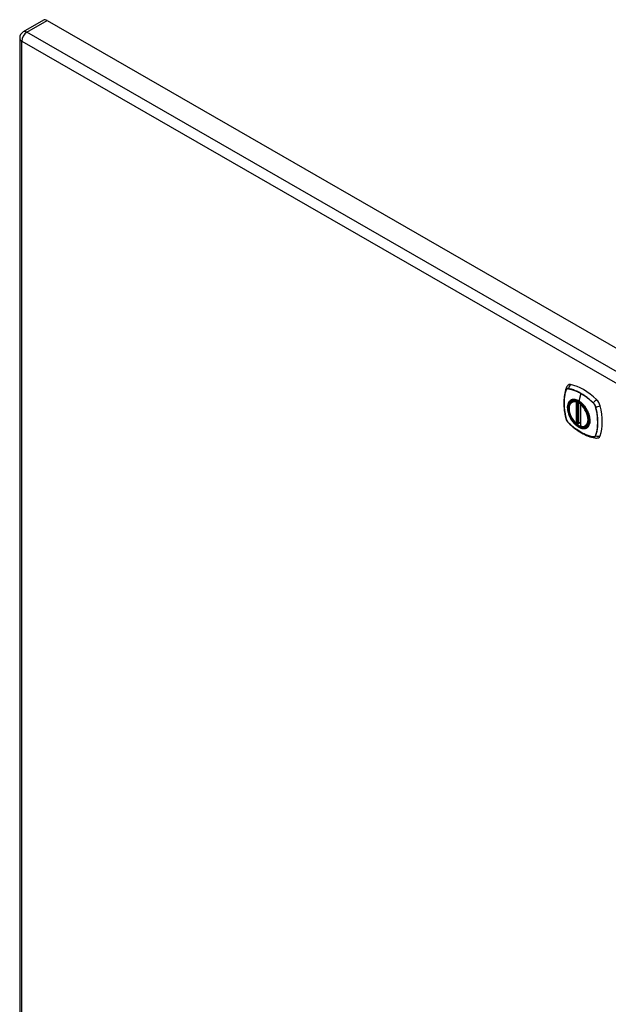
# Model space of a CAD drawing. Header units: inches. Extents: x 145 to 171.1, y 45.4 to 89.5.
# Tile 3 of 5: x 145 to 158.2, y 67.4 to 89.5. Entities that reach past the tile are written whole.
import ezdxf

# ---------------------------------------------------------------- set-up
doc = ezdxf.new("R2010")
doc.units = ezdxf.units.IN
doc.header["$MEASUREMENT"] = 0
doc.layers.add('Visible Edges(ANSI)', color=7, linetype='Continuous', lineweight=25)
doc.layers.add('Visible Tangent Edges(ANSI)', color=7, linetype='Continuous', lineweight=25)

msp = doc.modelspace()

# ---------------------------------------------------------------- linework, layer by layer
at = {"layer": 'Visible Edges(ANSI)'}
for p, q in [((145.531, 89.473), (145.079, 89.213)), ((145.611, 89.465), (170.781, 74.97)), ((144.998, 89.073), (144.998, 60.066)), ((157.359, 80.932), (157.376, 80.942)), ((157.563, 80.884), (157.559, 80.882)), ((157.553, 80.871), (157.553, 80.393)), ((157.484, 80.448), (157.47, 80.44)), ((157.499, 80.446), (157.497, 80.447)), ((157.553, 80.469), (157.512, 80.445)), ((157.671, 80.39), (157.688, 80.4))]:
    msp.add_line(p, q, dxfattribs=at)
at = {"layer": 'Visible Edges(ANSI)', "flags": 128}
for points in [[(157.228, 81.241), (157.216, 81.204), (157.206, 81.166), (157.197, 81.127), (157.19, 81.088), (157.185, 81.047), (157.181, 81.006), (157.179, 80.964), (157.178, 80.921), (157.179, 80.877), (157.181, 80.833), (157.185, 80.789), (157.19, 80.744), (157.197, 80.699), (157.205, 80.653), (157.214, 80.607), (157.225, 80.561)], [(157.272, 81.303), (157.264, 81.296), (157.257, 81.289), (157.245, 81.273), (157.235, 81.257), (157.228, 81.241)], [(157.457, 80.442), (157.443, 80.454), (157.429, 80.468), (157.416, 80.482), (157.403, 80.497), (157.391, 80.513), (157.379, 80.529), (157.367, 80.546), (157.357, 80.563), (157.347, 80.581), (157.337, 80.599), (157.329, 80.617), (157.321, 80.636), (157.314, 80.654), (157.308, 80.673), (157.302, 80.692), (157.298, 80.71), (157.295, 80.729), (157.292, 80.747), (157.291, 80.764), (157.29, 80.782), (157.29, 80.798), (157.292, 80.815), (157.294, 80.83), (157.297, 80.845), (157.302, 80.859), (157.307, 80.873), (157.313, 80.885), (157.32, 80.897), (157.329, 80.907), (157.338, 80.917), (157.348, 80.925), (157.359, 80.932)], [(157.619, 80.855), (157.638, 80.833), (157.655, 80.809), (157.672, 80.785), (157.687, 80.76), (157.701, 80.734), (157.714, 80.708), (157.725, 80.681), (157.735, 80.654)], [(157.225, 80.561), (157.229, 80.546), (157.235, 80.532), (157.241, 80.519), (157.248, 80.506), (157.255, 80.493), (157.264, 80.481), (157.274, 80.47), (157.284, 80.459)], [(157.284, 80.459), (157.319, 80.426), (157.354, 80.395), (157.389, 80.365), (157.425, 80.337), (157.461, 80.31), (157.498, 80.285), (157.535, 80.261), (157.572, 80.238), (157.609, 80.218), (157.647, 80.199), (157.685, 80.181), (157.723, 80.166), (157.76, 80.152), (157.798, 80.141), (157.836, 80.131), (157.874, 80.123)], [(157.497, 80.447), (157.495, 80.449), (157.491, 80.45), (157.487, 80.45), (157.484, 80.448)], [(157.671, 80.39), (157.659, 80.384), (157.646, 80.379), (157.633, 80.376), (157.62, 80.374), (157.606, 80.374), (157.591, 80.375), (157.576, 80.378), (157.562, 80.381)], [(157.874, 80.123), (157.891, 80.121), (157.91, 80.121), (157.93, 80.123), (157.939, 80.126), (157.949, 80.129)]]:
    msp.add_lwpolyline(points, dxfattribs=at)
at = {"layer": 'Visible Edges(ANSI)'}
for centre, radius, start, end in [((145.159, 89.073), 0.161, 119.936, 180), ((157.565, 80.871), 0.0118, 119.936, 180), ((157.464, 80.451), 0.0118, 229.4263, 299.936), ((157.506, 80.455), 0.0118, 232.2158, 299.936), ((157.565, 80.393), 0.0118, 180, 253.542)]:
    msp.add_arc(centre, radius, start, end, dxfattribs=at)
for centre, major_axis, start_param, end_param in [((145.611, 89.333), (-0.08, 0.14), 5.499721, 6.283185), ((157.368, 81.156), (-0.088, 0.154), 5.827357, 6.382176), ((157.619, 80.158), (-0.639, 1.109), 5.172085, 5.827357), ((157.515, 80.661), (-0.157, 0.273), 5.503606, 6.749051), ((157.87, 80.867), (0.088, -0.154), 1.114968, 2.030492), ((157.132, 81.002), (-0.639, 1.109), 3.601288, 4.256561), ((157.515, 80.661), (-0.157, 0.273), 2.131645, 2.552638), ((157.515, 80.661), (0.157, -0.273), 5.81732, 7.062765), ((157.87, 80.287), (0.088, -0.154), 6.184194, 6.742881)]:
    msp.add_ellipse(centre, major_axis=major_axis, ratio=0.578093, start_param=start_param, end_param=end_param, dxfattribs=at)
msp.add_ellipse((157.511, 80.659), major_axis=(-0.16, 0.277), ratio=0.578093, dxfattribs=at)
at = {"layer": 'Visible Tangent Edges(ANSI)'}
for p, q in [((145.159, 89.205), (145.611, 89.465)), ((170.329, 74.71), (145.159, 89.205)), ((145.045, 89.007), (170.216, 74.513)), ((145.045, 60), (145.045, 89.007)), ((157.229, 81.196), (157.229, 81.196)), ((157.28, 81.226), (157.281, 81.226)), ((157.558, 81.12), (157.51, 80.95)), ((157.456, 80.924), (157.456, 80.446)), ((157.464, 80.941), (157.463, 80.94)), ((157.473, 80.924), (157.484, 80.931)), ((157.473, 80.446), (157.473, 80.924)), ((157.484, 80.931), (157.484, 80.452)), ((157.499, 80.453), (157.499, 80.927)), ((157.515, 80.45), (157.515, 80.918)), ((157.567, 80.88), (157.567, 80.88)), ((157.835, 80.907), (157.835, 80.907)), ((157.557, 80.388), (157.557, 80.867)), ((157.887, 80.817), (157.887, 80.817)), ((157.229, 80.555), (157.229, 80.555)), ((157.281, 80.465), (157.28, 80.465)), ((157.484, 80.452), (157.473, 80.446)), ((157.553, 80.473), (157.515, 80.45)), ((157.835, 80.145), (157.835, 80.146)), ((157.887, 80.176), (157.887, 80.175))]:
    msp.add_line(p, q, dxfattribs=at)
at = {"layer": 'Visible Tangent Edges(ANSI)', "flags": 128}
for points in [[(157.228, 81.198), (157.221, 81.176), (157.214, 81.154), (157.208, 81.131), (157.202, 81.107), (157.198, 81.083), (157.194, 81.059), (157.19, 81.034), (157.187, 81.008), (157.185, 80.982), (157.183, 80.956), (157.182, 80.929), (157.182, 80.902), (157.182, 80.875), (157.183, 80.847), (157.185, 80.819), (157.187, 80.791), (157.19, 80.762), (157.194, 80.733), (157.198, 80.704), (157.203, 80.674), (157.208, 80.645), (157.214, 80.615), (157.221, 80.585), (157.228, 80.555)], [(157.229, 80.555), (157.221, 80.585), (157.215, 80.615), (157.209, 80.645), (157.203, 80.674), (157.198, 80.703), (157.194, 80.732), (157.191, 80.761), (157.188, 80.79), (157.185, 80.818), (157.184, 80.846), (157.183, 80.874), (157.183, 80.901), (157.183, 80.928), (157.184, 80.955), (157.185, 80.981), (157.188, 81.007), (157.191, 81.033), (157.194, 81.058), (157.198, 81.082), (157.203, 81.106), (157.209, 81.129), (157.215, 81.152), (157.221, 81.174), (157.229, 81.196)], [(157.281, 81.229), (157.278, 81.229), (157.275, 81.229), (157.272, 81.23), (157.269, 81.23), (157.266, 81.229), (157.263, 81.229), (157.26, 81.229), (157.258, 81.228), (157.255, 81.227), (157.253, 81.226), (157.25, 81.225), (157.248, 81.224), (157.246, 81.223), (157.244, 81.221), (157.242, 81.219), (157.24, 81.218), (157.238, 81.216), (157.236, 81.213), (157.234, 81.211), (157.233, 81.209), (157.231, 81.206), (157.23, 81.204), (157.229, 81.201), (157.228, 81.198)], [(157.229, 81.196), (157.23, 81.199), (157.231, 81.202), (157.232, 81.204), (157.234, 81.207), (157.235, 81.209), (157.237, 81.211), (157.239, 81.213), (157.24, 81.215), (157.242, 81.217), (157.244, 81.219), (157.246, 81.22), (157.249, 81.222), (157.251, 81.223), (157.253, 81.224), (157.256, 81.225), (157.258, 81.225), (157.261, 81.226), (157.263, 81.227), (157.266, 81.227), (157.269, 81.227), (157.272, 81.227), (157.274, 81.227), (157.277, 81.227), (157.28, 81.226)], [(157.836, 80.908), (157.814, 80.93), (157.791, 80.95), (157.769, 80.97), (157.746, 80.99), (157.722, 81.009), (157.699, 81.027), (157.676, 81.044), (157.652, 81.061), (157.629, 81.077), (157.605, 81.093), (157.582, 81.107), (157.558, 81.121), (157.534, 81.135), (157.511, 81.147), (157.487, 81.159), (157.464, 81.17), (157.441, 81.18), (157.417, 81.189), (157.394, 81.198), (157.371, 81.206), (157.348, 81.213), (157.325, 81.219), (157.303, 81.224), (157.281, 81.229)], [(157.281, 81.226), (157.292, 81.224), (157.303, 81.222), (157.314, 81.219), (157.325, 81.216), (157.337, 81.214), (157.348, 81.21), (157.36, 81.207), (157.371, 81.204), (157.383, 81.2), (157.394, 81.196), (157.406, 81.192), (157.417, 81.187), (157.429, 81.183), (157.441, 81.178), (157.452, 81.173), (157.464, 81.168), (157.476, 81.163), (157.487, 81.157), (157.499, 81.151), (157.511, 81.145), (157.523, 81.139), (157.534, 81.133), (157.546, 81.127), (157.558, 81.12)], [(157.558, 81.12), (157.57, 81.113), (157.581, 81.106), (157.593, 81.099), (157.605, 81.091), (157.617, 81.084), (157.628, 81.076), (157.64, 81.068), (157.652, 81.06), (157.663, 81.052), (157.675, 81.043), (157.687, 81.034), (157.698, 81.025), (157.71, 81.016), (157.722, 81.007), (157.733, 80.998), (157.745, 80.988), (157.756, 80.979), (157.768, 80.969), (157.779, 80.959), (157.79, 80.949), (157.802, 80.939), (157.813, 80.928), (157.824, 80.918), (157.835, 80.907)], [(157.316, 80.956), (157.307, 80.948), (157.298, 80.939), (157.291, 80.929), (157.284, 80.918), (157.278, 80.906), (157.273, 80.894), (157.268, 80.881), (157.264, 80.866), (157.261, 80.852), (157.259, 80.836), (157.258, 80.82), (157.258, 80.804), (157.258, 80.786), (157.259, 80.769), (157.261, 80.751), (157.264, 80.733), (157.268, 80.714), (157.273, 80.696), (157.278, 80.677), (157.284, 80.658), (157.291, 80.639), (157.298, 80.621), (157.307, 80.602), (157.316, 80.584)], [(157.735, 80.654), (157.753, 80.586), (157.759, 80.52), (157.755, 80.462), (157.739, 80.412), (157.712, 80.373), (157.676, 80.348), (157.633, 80.337), (157.584, 80.341), (157.531, 80.36), (157.478, 80.392), (157.426, 80.436), (157.378, 80.491), (157.336, 80.554), (157.302, 80.621), (157.278, 80.69), (157.264, 80.757), (157.262, 80.821), (157.271, 80.876), (157.291, 80.922), (157.322, 80.955), (157.361, 80.975), (157.407, 80.98), (157.457, 80.97), (157.511, 80.946)], [(157.349, 80.975), (157.347, 80.975), (157.346, 80.974), (157.344, 80.974), (157.343, 80.973), (157.341, 80.972), (157.34, 80.972), (157.339, 80.971), (157.337, 80.97), (157.336, 80.969), (157.334, 80.969), (157.333, 80.968), (157.331, 80.967), (157.33, 80.966), (157.329, 80.965), (157.327, 80.965), (157.326, 80.964), (157.325, 80.963), (157.323, 80.962), (157.322, 80.961), (157.321, 80.96), (157.319, 80.959), (157.318, 80.958), (157.317, 80.957), (157.316, 80.956)], [(157.51, 80.95), (157.503, 80.954), (157.496, 80.958), (157.488, 80.962), (157.481, 80.965), (157.474, 80.968), (157.467, 80.971), (157.459, 80.973), (157.452, 80.976), (157.445, 80.978), (157.438, 80.979), (157.431, 80.981), (157.424, 80.982), (157.418, 80.983), (157.411, 80.984), (157.404, 80.984), (157.398, 80.984), (157.391, 80.984), (157.385, 80.984), (157.378, 80.983), (157.372, 80.982), (157.366, 80.981), (157.36, 80.979), (157.355, 80.977), (157.349, 80.975)], [(157.484, 80.934), (157.484, 80.934), (157.484, 80.934), (157.484, 80.934), (157.484, 80.933), (157.484, 80.933), (157.484, 80.933), (157.484, 80.933), (157.484, 80.933), (157.484, 80.933), (157.484, 80.933), (157.484, 80.933), (157.484, 80.933), (157.484, 80.933), (157.484, 80.933), (157.484, 80.933), (157.484, 80.933), (157.484, 80.933), (157.484, 80.933), (157.484, 80.933), (157.484, 80.933), (157.484, 80.933), (157.484, 80.933), (157.484, 80.933), (157.484, 80.933)], [(157.484, 80.933), (157.484, 80.933), (157.484, 80.933), (157.484, 80.932), (157.484, 80.932), (157.484, 80.932), (157.484, 80.932), (157.484, 80.932), (157.484, 80.932), (157.484, 80.932), (157.484, 80.932), (157.484, 80.932), (157.484, 80.932), (157.484, 80.932), (157.484, 80.932), (157.484, 80.932), (157.484, 80.932), (157.484, 80.931), (157.484, 80.931), (157.484, 80.931), (157.484, 80.931), (157.484, 80.931), (157.484, 80.931), (157.484, 80.931), (157.484, 80.931)], [(157.671, 80.79), (157.665, 80.799), (157.659, 80.807), (157.653, 80.815), (157.647, 80.824), (157.641, 80.832), (157.635, 80.84), (157.629, 80.847), (157.622, 80.855), (157.616, 80.862), (157.609, 80.869), (157.602, 80.877), (157.596, 80.883), (157.589, 80.89), (157.582, 80.897), (157.575, 80.903), (157.568, 80.909), (157.561, 80.915), (157.553, 80.921), (157.546, 80.926), (157.539, 80.931), (157.532, 80.936), (157.525, 80.941), (157.517, 80.946), (157.51, 80.95)], [(157.511, 80.946), (157.515, 80.944), (157.52, 80.941), (157.525, 80.938), (157.529, 80.935), (157.534, 80.932), (157.539, 80.928), (157.543, 80.925), (157.548, 80.922), (157.553, 80.918), (157.557, 80.914), (157.562, 80.911), (157.566, 80.907), (157.571, 80.903), (157.576, 80.899), (157.58, 80.895), (157.585, 80.891), (157.589, 80.887), (157.594, 80.882), (157.598, 80.878), (157.602, 80.873), (157.607, 80.869), (157.611, 80.864), (157.615, 80.859), (157.619, 80.855)], [(157.835, 80.907), (157.838, 80.904), (157.841, 80.901), (157.844, 80.897), (157.847, 80.894), (157.85, 80.891), (157.852, 80.887), (157.855, 80.884), (157.858, 80.88), (157.86, 80.877), (157.862, 80.873), (157.865, 80.869), (157.867, 80.865), (157.869, 80.861), (157.871, 80.858), (157.873, 80.854), (157.875, 80.85), (157.877, 80.846), (157.879, 80.841), (157.88, 80.837), (157.882, 80.833), (157.883, 80.829), (157.885, 80.825), (157.886, 80.821), (157.887, 80.817)], [(157.889, 80.817), (157.888, 80.821), (157.887, 80.825), (157.886, 80.83), (157.884, 80.834), (157.883, 80.838), (157.881, 80.842), (157.879, 80.846), (157.877, 80.85), (157.875, 80.854), (157.873, 80.858), (157.871, 80.862), (157.869, 80.866), (157.867, 80.87), (157.864, 80.874), (157.862, 80.878), (157.859, 80.882), (157.857, 80.885), (157.854, 80.889), (157.851, 80.892), (157.848, 80.896), (157.845, 80.899), (157.842, 80.902), (157.839, 80.905), (157.836, 80.908)], [(157.704, 80.732), (157.703, 80.735), (157.701, 80.737), (157.7, 80.74), (157.699, 80.742), (157.698, 80.745), (157.696, 80.747), (157.695, 80.75), (157.694, 80.752), (157.692, 80.754), (157.691, 80.757), (157.689, 80.759), (157.688, 80.762), (157.687, 80.764), (157.685, 80.766), (157.684, 80.769), (157.682, 80.771), (157.681, 80.774), (157.68, 80.776), (157.678, 80.778), (157.677, 80.781), (157.675, 80.783), (157.674, 80.785), (157.672, 80.788), (157.671, 80.79)], [(157.704, 80.36), (157.713, 80.368), (157.721, 80.377), (157.729, 80.387), (157.736, 80.398), (157.742, 80.41), (157.747, 80.423), (157.752, 80.436), (157.756, 80.45), (157.759, 80.465), (157.761, 80.48), (157.762, 80.496), (157.762, 80.513), (157.762, 80.53), (157.761, 80.548), (157.759, 80.566), (157.756, 80.584), (157.752, 80.602), (157.747, 80.621), (157.742, 80.639), (157.736, 80.658), (157.729, 80.677), (157.721, 80.696), (157.713, 80.714), (157.704, 80.732)], [(157.887, 80.817), (157.894, 80.787), (157.901, 80.757), (157.907, 80.727), (157.913, 80.698), (157.917, 80.668), (157.922, 80.639), (157.925, 80.61), (157.928, 80.582), (157.93, 80.553), (157.932, 80.525), (157.933, 80.498), (157.933, 80.47), (157.933, 80.443), (157.932, 80.417), (157.93, 80.39), (157.928, 80.365), (157.925, 80.339), (157.922, 80.314), (157.917, 80.29), (157.913, 80.266), (157.907, 80.242), (157.901, 80.22), (157.894, 80.197), (157.887, 80.176)], [(157.889, 80.174), (157.896, 80.196), (157.903, 80.219), (157.909, 80.241), (157.914, 80.265), (157.919, 80.289), (157.923, 80.314), (157.927, 80.339), (157.93, 80.364), (157.932, 80.39), (157.933, 80.416), (157.934, 80.443), (157.935, 80.47), (157.934, 80.497), (157.933, 80.525), (157.932, 80.553), (157.929, 80.582), (157.927, 80.61), (157.923, 80.639), (157.919, 80.668), (157.914, 80.698), (157.909, 80.727), (157.903, 80.757), (157.896, 80.787), (157.889, 80.817)], [(157.228, 80.555), (157.229, 80.551), (157.23, 80.547), (157.231, 80.543), (157.233, 80.539), (157.234, 80.535), (157.236, 80.53), (157.238, 80.526), (157.24, 80.522), (157.242, 80.518), (157.244, 80.514), (157.246, 80.51), (157.248, 80.506), (157.25, 80.502), (157.253, 80.498), (157.255, 80.495), (157.258, 80.491), (157.26, 80.487), (157.263, 80.484), (157.266, 80.48), (157.269, 80.477), (157.272, 80.473), (157.275, 80.47), (157.278, 80.467), (157.281, 80.464)], [(157.28, 80.465), (157.277, 80.468), (157.274, 80.471), (157.272, 80.474), (157.269, 80.478), (157.266, 80.481), (157.263, 80.484), (157.261, 80.488), (157.258, 80.491), (157.256, 80.495), (157.253, 80.499), (157.251, 80.503), (157.249, 80.506), (157.246, 80.51), (157.244, 80.514), (157.242, 80.518), (157.24, 80.522), (157.239, 80.526), (157.237, 80.53), (157.235, 80.534), (157.234, 80.538), (157.232, 80.542), (157.231, 80.546), (157.23, 80.551), (157.229, 80.555)], [(157.835, 80.146), (157.813, 80.15), (157.79, 80.155), (157.768, 80.161), (157.745, 80.168), (157.722, 80.176), (157.699, 80.184), (157.675, 80.194), (157.652, 80.204), (157.629, 80.214), (157.605, 80.226), (157.582, 80.238), (157.558, 80.252), (157.535, 80.265), (157.511, 80.28), (157.488, 80.296), (157.464, 80.312), (157.441, 80.328), (157.418, 80.346), (157.394, 80.364), (157.371, 80.383), (157.348, 80.403), (157.326, 80.423), (157.303, 80.443), (157.281, 80.465)], [(157.281, 80.464), (157.303, 80.443), (157.326, 80.422), (157.348, 80.402), (157.371, 80.382), (157.395, 80.364), (157.418, 80.345), (157.441, 80.328), (157.465, 80.311), (157.488, 80.295), (157.512, 80.279), (157.535, 80.265), (157.559, 80.251), (157.582, 80.238), (157.606, 80.225), (157.629, 80.214), (157.653, 80.203), (157.676, 80.192), (157.7, 80.183), (157.723, 80.175), (157.746, 80.167), (157.769, 80.16), (157.791, 80.154), (157.814, 80.148), (157.836, 80.144)], [(157.316, 80.584), (157.317, 80.581), (157.318, 80.579), (157.319, 80.577), (157.321, 80.574), (157.322, 80.572), (157.323, 80.569), (157.325, 80.567), (157.326, 80.564), (157.327, 80.562), (157.329, 80.56), (157.33, 80.557), (157.331, 80.555), (157.333, 80.552), (157.334, 80.55), (157.336, 80.548), (157.337, 80.545), (157.339, 80.543), (157.34, 80.54), (157.341, 80.538), (157.343, 80.536), (157.344, 80.533), (157.346, 80.531), (157.347, 80.529), (157.349, 80.526)], [(157.349, 80.526), (157.36, 80.509), (157.372, 80.493), (157.385, 80.477), (157.398, 80.462), (157.411, 80.447), (157.424, 80.433), (157.438, 80.42), (157.452, 80.407), (157.467, 80.396), (157.481, 80.385), (157.496, 80.375), (157.51, 80.367), (157.525, 80.359), (157.539, 80.352), (157.554, 80.346), (157.568, 80.341), (157.582, 80.337), (157.596, 80.335), (157.609, 80.333), (157.622, 80.332), (157.635, 80.333), (157.647, 80.335), (157.659, 80.337), (157.671, 80.341)], [(157.484, 80.452), (157.484, 80.452), (157.484, 80.452), (157.484, 80.452), (157.484, 80.452), (157.484, 80.452), (157.484, 80.452), (157.484, 80.452), (157.484, 80.452), (157.484, 80.452), (157.484, 80.452), (157.484, 80.452), (157.484, 80.452), (157.484, 80.451), (157.484, 80.451), (157.484, 80.451), (157.484, 80.451), (157.484, 80.451), (157.484, 80.451), (157.484, 80.451), (157.484, 80.451), (157.484, 80.451), (157.484, 80.451), (157.484, 80.451), (157.484, 80.451)], [(157.484, 80.451), (157.484, 80.451), (157.484, 80.45), (157.484, 80.45), (157.484, 80.45), (157.484, 80.45), (157.484, 80.45), (157.484, 80.449), (157.484, 80.449), (157.484, 80.449), (157.484, 80.449), (157.484, 80.449), (157.484, 80.449), (157.484, 80.449), (157.484, 80.449), (157.484, 80.449), (157.484, 80.449), (157.484, 80.448), (157.484, 80.448), (157.484, 80.448), (157.484, 80.448), (157.484, 80.448), (157.484, 80.448), (157.484, 80.448), (157.484, 80.448)], [(157.484, 80.448), (157.484, 80.448), (157.484, 80.448), (157.484, 80.448), (157.484, 80.448), (157.484, 80.448), (157.484, 80.448), (157.484, 80.448), (157.484, 80.448), (157.484, 80.448), (157.484, 80.448), (157.484, 80.448), (157.484, 80.448), (157.484, 80.448), (157.484, 80.448), (157.484, 80.448), (157.484, 80.448), (157.484, 80.448), (157.484, 80.448), (157.484, 80.448), (157.484, 80.448), (157.484, 80.448), (157.484, 80.448), (157.484, 80.448), (157.484, 80.448)], [(157.497, 80.447), (157.497, 80.447), (157.497, 80.447), (157.497, 80.447), (157.497, 80.447), (157.497, 80.447), (157.497, 80.447), (157.497, 80.447), (157.498, 80.447), (157.498, 80.447), (157.498, 80.447), (157.498, 80.447), (157.498, 80.447), (157.498, 80.447), (157.498, 80.447), (157.498, 80.447), (157.498, 80.447), (157.498, 80.447), (157.498, 80.447), (157.498, 80.447), (157.498, 80.447), (157.498, 80.447), (157.498, 80.447), (157.498, 80.447), (157.498, 80.447)], [(157.498, 80.447), (157.498, 80.447), (157.498, 80.447), (157.498, 80.447), (157.498, 80.447), (157.499, 80.447), (157.499, 80.447), (157.499, 80.447), (157.499, 80.447), (157.499, 80.447), (157.499, 80.448), (157.499, 80.448), (157.499, 80.448), (157.499, 80.448), (157.499, 80.448), (157.499, 80.448), (157.499, 80.448), (157.499, 80.448), (157.499, 80.449), (157.499, 80.449), (157.499, 80.449), (157.499, 80.449), (157.499, 80.449), (157.499, 80.45), (157.499, 80.45)], [(157.499, 80.45), (157.499, 80.45), (157.499, 80.45), (157.499, 80.45), (157.499, 80.45), (157.499, 80.45), (157.499, 80.451), (157.499, 80.451), (157.499, 80.451), (157.499, 80.451), (157.499, 80.451), (157.499, 80.451), (157.499, 80.451), (157.499, 80.452), (157.499, 80.452), (157.499, 80.452), (157.499, 80.452), (157.499, 80.452), (157.499, 80.452), (157.499, 80.452), (157.499, 80.453), (157.499, 80.453), (157.499, 80.453), (157.499, 80.453), (157.499, 80.453)], [(157.671, 80.341), (157.672, 80.342), (157.674, 80.342), (157.675, 80.343), (157.677, 80.343), (157.678, 80.344), (157.68, 80.345), (157.681, 80.346), (157.682, 80.346), (157.684, 80.347), (157.685, 80.348), (157.687, 80.349), (157.688, 80.349), (157.689, 80.35), (157.691, 80.351), (157.692, 80.352), (157.694, 80.353), (157.695, 80.354), (157.696, 80.354), (157.698, 80.355), (157.699, 80.356), (157.7, 80.357), (157.701, 80.358), (157.703, 80.359), (157.704, 80.36)], [(157.887, 80.175), (157.886, 80.173), (157.885, 80.17), (157.883, 80.167), (157.882, 80.165), (157.88, 80.163), (157.879, 80.16), (157.877, 80.158), (157.875, 80.157), (157.873, 80.155), (157.871, 80.153), (157.869, 80.152), (157.867, 80.15), (157.865, 80.149), (157.862, 80.148), (157.86, 80.147), (157.858, 80.146), (157.855, 80.146), (157.852, 80.145), (157.85, 80.145), (157.847, 80.145), (157.844, 80.145), (157.841, 80.145), (157.838, 80.145), (157.835, 80.145)], [(157.836, 80.144), (157.839, 80.143), (157.842, 80.143), (157.845, 80.143), (157.848, 80.143), (157.851, 80.143), (157.854, 80.143), (157.857, 80.144), (157.859, 80.144), (157.862, 80.145), (157.864, 80.146), (157.867, 80.147), (157.869, 80.148), (157.871, 80.15), (157.873, 80.151), (157.875, 80.153), (157.877, 80.155), (157.879, 80.157), (157.881, 80.159), (157.883, 80.161), (157.884, 80.164), (157.886, 80.166), (157.887, 80.169), (157.888, 80.172), (157.889, 80.174)]]:
    msp.add_lwpolyline(points, dxfattribs=at)
at = {"layer": 'Visible Tangent Edges(ANSI)'}
for centre, major_axis, ratio, start_param, end_param in [((145.159, 89.073), (-0.161, 0), 0.575862, 0, 0.785398), ((145.159, 89.073), (-0.08, -0.14), 0.578093, 3.925057, 5.495853), ((145.159, 89.073), (-0.08, 0.14), 0.578093, 5.499721, 6.283185), ((157.34, 81.201), (-0.111, 0.039), 0.731263, 0, 0.488467), ((157.237, 81.198), (0.00929, -0.00325), 0.727761, 3.627167, 3.867813), ((157.288, 81.228), (-0.00185, -0.00967), 0.732515, 4.75175, 4.992396), ((157.366, 81.217), (-0.021, -0.116), 0.732657, 3.836161, 4.745518), ((157.514, 80.66), (-0.173, 0.3), 0.578093, 5.049679, 10.658285), ((157.506, 80.656), (-0.15, 0.261), 0.578093, 5.737686, 8.403348), ((157.515, 80.661), (-0.156, 0.271), 0.578093, 5.737686, 6.283185), ((157.464, 80.929), (-0.0033, -0.0113), 0.697548, 3.773697, 5.344494), ((157.464, 80.929), (-0.0118, 0), 0.575862, 0.785398, 2.356194), ((157.464, 80.929), (0.0059, -0.0102), 0.578093, 0.787332, 2.596093), ((157.492, 80.93), (0.0117, 0.0019), 0.481256, 2.165311, 2.272636), ((157.493, 80.926), (0.0118, 0), 0.575862, 2.034496, 2.356194), ((157.513, 80.951), (-0.00246, -0.00426), 0.578093, 5.124962, 6.139355), ((157.565, 80.871), (0.00768, 0.00897), 0.426057, 0.87761, 2.448406), ((157.565, 80.871), (-0.0059, 0.0102), 0.578093, 5.261756, 6.283185), ((157.515, 80.661), (-0.156, 0.271), 0.578093, 5.008642, 5.261756), ((157.841, 80.909), (-0.00681, -0.00711), 0.364019, 5.089303, 5.329949), ((157.895, 80.912), (-0.0822, -0.0848), 0.362026, 4.182044, 5.091401), ((157.565, 80.871), (-0.0118, 0), 0.575862, 0, 0.785398), ((157.506, 80.656), (0.15, -0.261), 0.578093, 5.737686, 8.403348), ((157.515, 80.661), (0.156, -0.271), 0.578093, 0, 1.274543), ((157.892, 80.821), (-0.00956, -0.00234), 0.361195, 0.95229, 1.192936), ((157.922, 80.866), (-0.115, -0.029), 0.359195, 1.190857, 2.100214), ((157.34, 80.59), (-0.115, -0.029), 0.359195, 0, 0.145182), ((157.237, 80.558), (-0.00955, -0.00239), 0.36454, 0.145508, 0.386154), ((157.288, 80.471), (-0.00684, -0.00708), 0.367364, 5.896099, 6.136746), ((157.366, 80.544), (-0.0822, -0.0848), 0.362026, 6.137077, 6.283185), ((157.464, 80.451), (0.0118, 0), 0.575862, 3.926991, 5.497787), ((157.464, 80.451), (-0.00768, -0.00897), 0.426057, 5.589999, 6.283185), ((157.464, 80.451), (0.0059, -0.0102), 0.578093, 0, 0.787332), ((157.493, 80.448), (-0.0118, 0), 0.575862, 4.088863, 5.497787), ((157.492, 80.444), (-0.0116, 0.0022), 0.652556, 4.188914, 5.615495), ((157.49, 80.438), (-0.00924, 0.00735), 0.983585, 4.628275, 5.94423), ((157.506, 80.455), (-0.00724, -0.00933), 0.471826, 6.077811, 6.283185), ((157.506, 80.455), (0.0118, 0), 0.575862, 4.073452, 5.497787), ((157.506, 80.455), (0.0059, -0.0102), 0.578093, 0, 0.787332), ((157.565, 80.393), (-0.0118, 0), 0.575862, 0, 0.785398), ((157.565, 80.393), (-0.0033, -0.0113), 0.697548, 5.344494, 6.283185), ((157.841, 80.152), (0.00181, 0.00967), 0.72917, 2.411878, 2.652524), ((157.895, 80.239), (-0.021, -0.116), 0.732657, 5.791194, 6.283185), ((157.892, 80.181), (-0.00931, 0.0032), 0.731106, 1.28729, 1.527937), ((157.922, 80.254), (-0.111, 0.039), 0.731263, 1.534142, 2.443499)]:
    msp.add_ellipse(centre, major_axis=major_axis, ratio=ratio, start_param=start_param, end_param=end_param, dxfattribs=at)
for centre, major_axis in [((157.514, 80.661), (0.171, -0.297)), ((157.511, 80.659), (-0.162, 0.282)), ((157.511, 80.659), (0.162, -0.281))]:
    msp.add_ellipse(centre, major_axis=major_axis, ratio=0.578093, dxfattribs=at)

doc.saveas('drawing.dxf')
